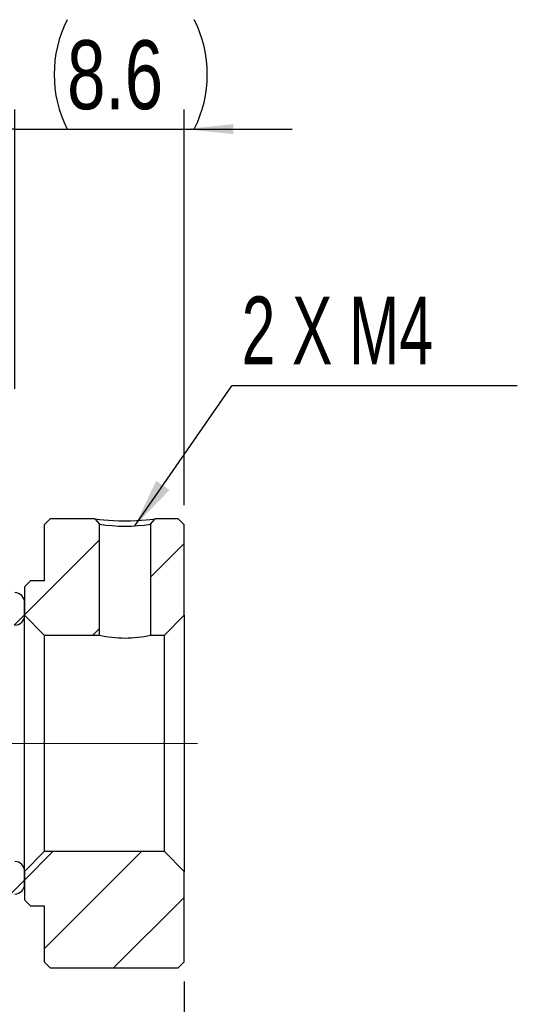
# Model space of a CAD drawing. Header units: millimetres. Extents: x 5 to 293, y 63 to 193.
# Tile 5 of 5: x 267 to 293, y 91 to 141. Entities that reach past the tile are written whole.
import ezdxf

# ---------------------------------------------------------------- set-up
doc = ezdxf.new("R2010")
doc.units = ezdxf.units.MM
doc.linetypes.add('CENTERX2', pattern=[20.319999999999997, 12.7, -2.54, 2.54, -2.54])
doc.layers.add('FORMAT', color=7, linetype='Continuous')
doc.styles.add('SLDTEXTSTYLE0', font='TXT', dxfattribs={"width": 0.75})
doc.styles.add('SLDTEXTSTYLE1', font='TXT', dxfattribs={"width": 0.6666666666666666})
doc.dimstyles.new('SLDDIMSTYLE0', dxfattribs={"dimtxt": 3.5, "dimasz": 2.5, "dimexe": 0, "dimexo": 0.0625, "dimgap": 0.875, "dimtad": 1, "dimdec": 1, "dimrnd": 1e-09, "dimzin": 12, "dimdsep": 46, "dimtxsty": 'SLDTEXTSTYLE0', "dimsah": 1, "dimcen": 0.09, "dimadec": 0, "dimazin": 3, "dimtfac": 1, "dimtdec": 1, "dimtofl": 0, "dimtmove": 0, "dimatfit": 3, "dimfxl": 0, "dimfrac": 2, "dimtolj": 1, "dimtzin": 12, "dimarcsym": 0})
doc.dimstyles.new('SLDDIMSTYLE3', dxfattribs={"dimtxt": 0.18, "dimasz": 2.5, "dimexe": 0, "dimexo": 0.0625, "dimgap": 0, "dimtad": 0, "dimtih": 1, "dimtoh": 1, "dimdec": 0, "dimrnd": 1e-09, "dimzin": 0, "dimdsep": 46, "dimtxsty": 'Standard', "dimsah": 1, "dimcen": 0.09, "dimadec": 0, "dimazin": 0, "dimtfac": 2.5, "dimtdec": 0, "dimtofl": 0, "dimtmove": 0, "dimatfit": 3, "dimfxl": 0, "dimfrac": 2, "dimtolj": 1, "dimtzin": 0, "dimarcsym": 0})
doc.dimstyles.new('SLDDIMSTYLE4', dxfattribs={"dimtxt": 3.5, "dimasz": 2.5, "dimexe": 0, "dimexo": 0.0625, "dimgap": 0.875, "dimtad": 1, "dimdec": 1, "dimrnd": 1e-09, "dimzin": 12, "dimdsep": 46, "dimtxsty": 'SLDTEXTSTYLE0', "dimsah": 1, "dimcen": 0.09, "dimadec": 0, "dimazin": 3, "dimtfac": 1, "dimtdec": 1, "dimtmove": 0, "dimatfit": 0, "dimfxl": 0, "dimfrac": 2, "dimtolj": 1, "dimtzin": 12, "dimarcsym": 0})
pattern_1 = [(45, (0, 0), (-2.245064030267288, 2.245064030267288), [])]

# ---------------------------------------------------------------- blocks, each defined once
blk = doc.blocks.new('_D_15')
at = {"layer": 'FORMAT', "color": 7}
for p, q in [((267.0441761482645, 121.8611423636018), (267.0441761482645, 136.0453241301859)), ((275.6441761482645, 115.9611423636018), (275.6441761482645, 136.0453241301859)), ((267.0441761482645, 135.0453241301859), (261.5441761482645, 135.0453241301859)), ((267.0441761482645, 135.0453241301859), (275.6441761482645, 135.0453241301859)), ((275.6441761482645, 135.0453241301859), (281.1441761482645, 135.0453241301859))]:
    blk.add_line(p, q, dxfattribs=at)
for centre, start, end in [((275.2579563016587, 137.8234491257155), 153.434948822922, 206.5650511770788), ((270.6107339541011, 137.8234491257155), 333.4349488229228, 26.56505117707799)]:
    blk.add_arc(centre, 6.2120763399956, start, end, dxfattribs=at)
for points in [[(267.0441761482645, 135.0453241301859), (264.5441761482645, 135.2953241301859), (264.5441761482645, 134.7953241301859)], [(275.6441761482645, 135.0453241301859), (278.1441761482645, 134.7953241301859), (278.1441761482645, 135.2953241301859)]]:
    blk.add_solid(points, dxfattribs=at)
at = {"layer": 'FORMAT', "color": 7, "insert": (269.7017063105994, 139.5570610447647), "char_height": 3.5, "attachment_point": 1, "style": 'SLDTEXTSTYLE0'}
blk.add_mtext('8.6', dxfattribs=at)
blk = doc.blocks.new('_D_18')
at = {"layer": 'FORMAT', "color": 7}
for p, q in [((275.6441761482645, 91.76114236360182), (275.6441761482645, 76.3018344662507)), ((246.0441761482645, 89.8611423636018), (246.0441761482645, 76.30183446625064)), ((246.0441761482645, 77.30183446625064), (275.6441761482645, 77.3018344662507))]:
    blk.add_line(p, q, dxfattribs=at)
for points in [[(246.0441761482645, 77.30183446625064), (248.5441761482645, 77.05183446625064), (248.5441761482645, 77.55183446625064)], [(275.6441761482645, 77.3018344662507), (273.1441761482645, 77.5518344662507), (273.1441761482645, 77.0518344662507)]]:
    blk.add_solid(points, dxfattribs=at)
at = {"layer": 'FORMAT', "color": 7, "insert": (258.1444816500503, 81.81357138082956), "char_height": 3.5, "attachment_point": 1, "style": 'SLDTEXTSTYLE0'}
blk.add_mtext('29.6', dxfattribs=at)
blk = doc.blocks.new('SW_NOTE_2')
at = {"layer": 'FORMAT', "color": 0}
blk.add_line((14.49672026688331, 0), (0, 0), dxfattribs=at)
at = {"layer": 'FORMAT', "color": 0, "insert": (0.4957855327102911, 4.535090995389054), "char_height": 3.439583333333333, "attachment_point": 1, "style": 'SLDTEXTSTYLE1'}
blk.add_mtext('2 X M4', dxfattribs=at)

msp = doc.modelspace()

# ---------------------------------------------------------------- hatches: boundary and pattern name
at = {"layer": 'FORMAT', "linetype": 'Continuous', "lineweight": 18}
h = msp.add_hatch(dxfattribs=at)
h.set_pattern_fill('ANSI31', color=256, style=0)
h.set_pattern_definition(pattern_1)
edge = h.paths.add_edge_path(flags=0)
edge.add_line((271.3441776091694, 114.9923351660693), (271.1148516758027, 115.2611421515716))
edge.add_line((271.1148520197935, 115.2611423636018), (268.8441761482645, 115.2611423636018))
edge.add_line((268.8441761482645, 115.2611423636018), (268.5441761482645, 114.9611423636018))
edge.add_line((268.5441761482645, 114.9611423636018), (268.5441761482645, 112.1111423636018))
edge.add_line((268.5441761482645, 112.1111423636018), (267.8441761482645, 112.1111423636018))
edge.add_line((267.8441761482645, 112.1111423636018), (267.5441761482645, 111.8111423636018))
edge.add_line((267.5441761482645, 111.8111423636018), (267.5441761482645, 110.3611423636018))
edge.add_line((267.5441761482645, 110.3611423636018), (268.5441761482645, 109.3611423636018))
edge.add_line((268.5441761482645, 109.3611423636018), (271.3441761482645, 109.3611423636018))
edge.add_line((271.3441761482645, 109.3611423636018), (271.3441761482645, 114.9923352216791))
h = msp.add_hatch(dxfattribs=at)
h.set_pattern_fill('ANSI31', color=256, style=0)
h.set_pattern_definition(pattern_1)
h.paths.add_polyline_path([(274.1735023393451, 115.2611423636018), (273.9441761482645, 114.9923353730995), (273.9441761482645, 109.3611423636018), (274.6441761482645, 109.3611423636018), (275.6441761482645, 110.3611423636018), (275.6441761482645, 114.9611423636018), (275.3441761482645, 115.2611423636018)], flags=0)
h = msp.add_hatch(dxfattribs=at)
h.set_pattern_fill('ANSI31', color=256, style=0)
h.set_pattern_definition(pattern_1)
edge = h.paths.add_edge_path(flags=0)
edge.add_line((262.0441761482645, 110.3611423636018), (262.5441761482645, 109.8611423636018))
edge.add_line((262.5441761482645, 109.8611423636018), (267.0441761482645, 109.8611423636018))
edge.add_arc((267.0441761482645, 110.3611423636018), 0.5, 270.0000000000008, 360.0000000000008)
edge.add_line((267.5441761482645, 110.3611423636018), (267.5441761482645, 111.0111423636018))
edge.add_arc((267.0441761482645, 111.0111423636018), 0.5, 0, 90)
edge.add_line((267.0441761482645, 111.5111423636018), (262.5441761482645, 111.5111423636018))
edge.add_line((262.5441761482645, 111.5111423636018), (262.0441761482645, 111.0111423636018))
edge.add_line((262.0441761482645, 111.0111423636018), (262.0441761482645, 110.3611423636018))
h = msp.add_hatch(dxfattribs=at)
h.set_pattern_fill('ANSI31', color=256, style=0)
h.set_pattern_definition(pattern_1)
h.paths.add_polyline_path([(268.5441761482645, 92.76114236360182), (268.8441761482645, 92.46114236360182), (275.3441761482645, 92.46114236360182), (275.6441761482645, 92.76114236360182), (275.6441761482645, 97.36114236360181), (274.6441761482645, 98.3611423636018), (268.5441761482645, 98.3611423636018), (267.5441761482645, 97.36114236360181), (267.5441761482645, 95.91114236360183), (267.8441761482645, 95.61114236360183), (268.5441761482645, 95.61114236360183)], flags=0)
h = msp.add_hatch(dxfattribs=at)
h.set_pattern_fill('ANSI31', color=256, style=0)
h.set_pattern_definition(pattern_1)
edge = h.paths.add_edge_path(flags=0)
edge.add_line((262.5441761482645, 97.8611423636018), (262.0441761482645, 97.3611423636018))
edge.add_line((262.0441761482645, 97.3611423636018), (262.0441761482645, 96.7111423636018))
edge.add_line((262.0441761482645, 96.7111423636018), (262.5441761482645, 96.2111423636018))
edge.add_line((262.5441761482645, 96.2111423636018), (267.0441761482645, 96.2111423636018))
edge.add_arc((267.0441761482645, 96.7111423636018), 0.5, 270.0000000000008, 360.0000000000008)
edge.add_line((267.5441761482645, 96.7111423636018), (267.5441761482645, 97.3611423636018))
edge.add_arc((267.0441761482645, 97.3611423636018), 0.5, 0, 90)
edge.add_line((267.0441761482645, 97.8611423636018), (262.5441761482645, 97.8611423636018))

# ---------------------------------------------------------------- linework, layer by layer
at = {"color": 7, "linetype": 'Continuous', "lineweight": 25}
for p, q in [((268.5441761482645, 114.9611423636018), (268.8441761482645, 115.2611423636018)), ((271.1148520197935, 115.2611423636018), (268.8441761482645, 115.2611423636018)), ((271.1148516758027, 115.2611421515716), (271.3441776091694, 114.9923351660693)), ((271.3441761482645, 109.3611423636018), (271.3441761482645, 114.9923352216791)), ((273.9441761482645, 114.9923353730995), (274.1735023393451, 115.2611423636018)), ((273.9441761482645, 114.9923353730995), (273.9441761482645, 109.3611423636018)), ((275.3441761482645, 115.2611423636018), (274.1735023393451, 115.2611423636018)), ((275.3441761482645, 115.2611423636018), (275.6441761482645, 114.9611423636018)), ((268.5441761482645, 114.9611423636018), (268.5441761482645, 112.1111423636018)), ((275.6441761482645, 110.3611423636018), (275.6441761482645, 114.9611423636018)), ((267.5441761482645, 111.8111423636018), (267.8441761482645, 112.1111423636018)), ((268.5441761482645, 112.1111423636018), (267.8441761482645, 112.1111423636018)), ((267.5441761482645, 111.8111423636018), (267.5441761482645, 110.3611423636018)), ((267.5441761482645, 110.3611423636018), (267.5441761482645, 111.0111423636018)), ((268.5441761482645, 109.3611423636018), (267.5441761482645, 110.3611423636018)), ((267.5441761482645, 97.36114236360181), (267.5441761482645, 110.3611423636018)), ((275.6441761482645, 110.3611423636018), (274.6441761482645, 109.3611423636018)), ((275.6441761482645, 110.3611423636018), (275.6441761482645, 97.36114236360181)), ((268.5441761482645, 109.3611423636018), (271.3441761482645, 109.3611423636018)), ((268.5441761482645, 109.3611423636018), (268.5441761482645, 98.36114236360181)), ((273.9441761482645, 109.3611423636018), (274.6441761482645, 109.3611423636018)), ((274.6441761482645, 98.36114236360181), (274.6441761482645, 109.3611423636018)), ((267.5441761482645, 97.36114236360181), (268.5441761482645, 98.36114236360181)), ((274.6441761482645, 98.36114236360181), (268.5441761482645, 98.36114236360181)), ((274.6441761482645, 98.36114236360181), (275.6441761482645, 97.36114236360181)), ((267.5441761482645, 97.36114236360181), (267.5441761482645, 95.91114236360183)), ((267.5441761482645, 96.7111423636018), (267.5441761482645, 97.36114236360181)), ((275.6441761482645, 92.76114236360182), (275.6441761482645, 97.36114236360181)), ((267.8441761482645, 95.61114236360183), (267.5441761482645, 95.91114236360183)), ((267.8441761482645, 95.61114236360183), (268.5441761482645, 95.61114236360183)), ((268.5441761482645, 95.61114236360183), (268.5441761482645, 92.76114236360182)), ((268.8441761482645, 92.46114236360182), (268.5441761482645, 92.76114236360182)), ((275.6441761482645, 92.76114236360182), (275.3441761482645, 92.46114236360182)), ((268.8441761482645, 92.46114236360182), (275.3441761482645, 92.46114236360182))]:
    msp.add_line(p, q, dxfattribs=at)
at = {"color": 7, "linetype": 'Continuous', "lineweight": 25, "flags": 128}
msp.add_lwpolyline([(271.1148520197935, 115.2611423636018), (271.1148509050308, 115.2611422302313), (271.1428393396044, 115.2568262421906), (271.226919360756, 115.2452309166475), (271.3670909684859, 115.2281313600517), (271.5633541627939, 115.2071599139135), (271.7993340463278, 115.1857661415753), (272.0582694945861, 115.1683098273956), (272.3401605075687, 115.1569653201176), (272.6450070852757, 115.1530348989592), (272.9493537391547, 115.1569671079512), (273.2310177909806, 115.1683404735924), (273.4899992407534, 115.1858444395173), (273.7262980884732, 115.2072898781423), (273.9222568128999, 115.2282342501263), (274.0621104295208, 115.2453062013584), (274.1458589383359, 115.2568689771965), (274.1735023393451, 115.2611423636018)], dxfattribs=at)
at = {"color": 7, "linetype": 'Continuous', "lineweight": 25}
for centre, radius, start, end in [((272.6441756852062, 122.9434288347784), 8.056667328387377, 260.7143308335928, 279.285675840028), ((267.0441761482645, 111.0111423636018), 0.5, 0, 90), ((267.0441761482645, 110.3611423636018), 0.5, 270.0000000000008, 0), ((272.6441761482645, 114.7584479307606), 5.551658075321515, 256.4576350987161, 283.542364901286), ((267.0441761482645, 97.36114236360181), 0.5, 0, 90), ((267.0441761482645, 96.7111423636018), 0.5, 270.0000000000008, 0)]:
    msp.add_arc(centre, radius, start, end, dxfattribs=at)
at = {"layer": 'FORMAT', "color": 7, "linetype": 'CENTERX2', "lineweight": 18}
msp.add_line((276.3320259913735, 103.8611423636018), (238.7644431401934, 103.8611423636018), dxfattribs=at)

# ---------------------------------------------------------------- block references
at = {"layer": 'FORMAT', "color": 7}
msp.add_blockref('SW_NOTE_2', (278.0805626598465, 122.0123541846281), dxfattribs=at)

# ---------------------------------------------------------------- dimensions: what is measured, and where the dimension line sits
dim = msp.add_linear_dim(base=(275.6441761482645, 135.0453241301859), p1=(267.0441761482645, 120.8611423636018), p2=(275.6441761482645, 114.9611423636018), text='(<>)', dimstyle='SLDDIMSTYLE4', dxfattribs=at)
dim.commit()
dim.dimension.update_dxf_attribs({"geometry": '_D_15', "text_midpoint": (272.9343451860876, 135.0453241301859), "dimtype": 160})
dim = msp.add_linear_dim(base=(275.6441761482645, 77.30183446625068), p1=(246.0441761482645, 90.8611423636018), p2=(275.6441761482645, 92.76114236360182), angle=8.252249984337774e-14, dimstyle='SLDDIMSTYLE0', dxfattribs=at)
dim.commit()
dim.dimension.update_dxf_attribs({"geometry": '_D_18', "text_midpoint": (262.6701761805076, 77.30183446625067), "dimtype": 160})

# ---------------------------------------------------------------- leaders
msp.add_leader([(273.1420483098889, 114.9035247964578), (278.0805626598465, 122.0123541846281)], dimstyle='SLDDIMSTYLE3', dxfattribs=at)

doc.saveas('drawing.dxf')
